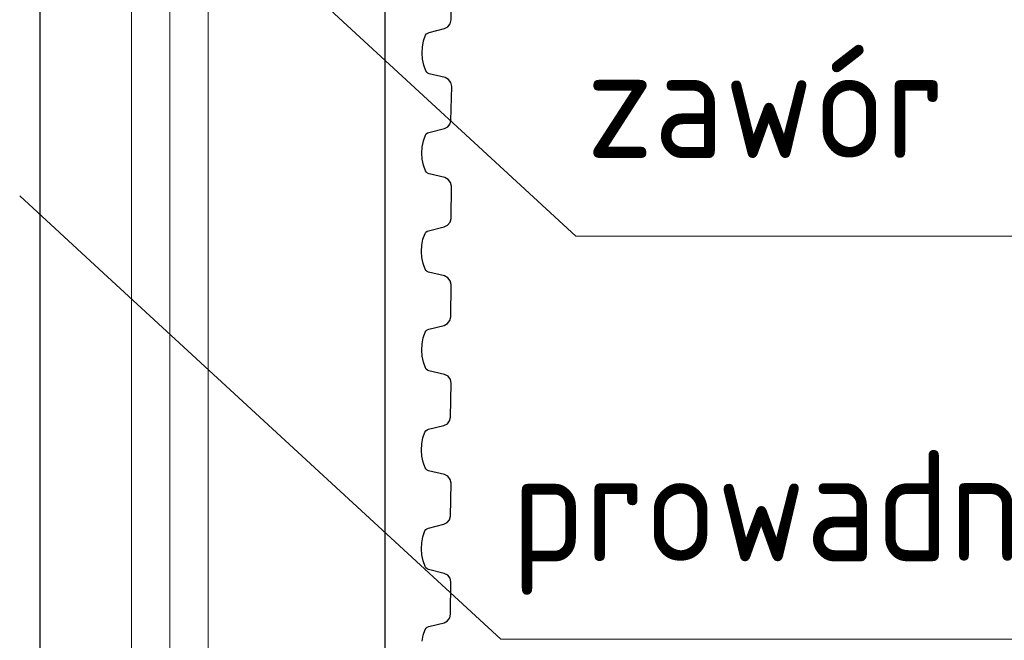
# Model space of a CAD drawing. Header units: millimetres. Extents: x 2060 to 2634, y 1467 to 1764.
# Tile 58 of 64: x 2549 to 2580, y 1594 to 1614. Entities that reach past the tile are written whole.
import ezdxf

# ---------------------------------------------------------------- set-up
doc = ezdxf.new("R2010")
doc.units = ezdxf.units.MM
doc.styles.add('ACDINTS', font='isocp.shx', dxfattribs={"height": 1})

msp = doc.modelspace()

# ---------------------------------------------------------------- linework, layer by layer
at = {"linetype": 'Continuous'}
for p, q in [((2549.639, 1655.692), (2549.631, 1574.957)), ((2562.604, 1613.943), (2562.616, 1614.959)), ((2562.577, 1613.825), (2562.604, 1613.943)), ((2561.866, 1613.532), (2561.912, 1613.551)), ((2561.912, 1613.551), (2562.401, 1613.673)), ((2562.401, 1613.673), (2562.506, 1613.729)), ((2562.506, 1613.729), (2562.577, 1613.825)), ((2561.705, 1613.089), (2561.737, 1613.281)), ((2561.737, 1613.281), (2561.801, 1613.462)), ((2561.801, 1613.462), (2561.829, 1613.502)), ((2561.829, 1613.502), (2561.866, 1613.532)), ((2561.694, 1612.895), (2561.705, 1613.089)), ((2561.705, 1612.704), (2561.694, 1612.895)), ((2561.743, 1612.516), (2561.705, 1612.704)), ((2561.808, 1612.336), (2561.743, 1612.516)), ((2561.834, 1612.295), (2561.808, 1612.336)), ((2561.871, 1612.263), (2561.834, 1612.295)), ((2561.915, 1612.243), (2561.871, 1612.263)), ((2562.412, 1612.125), (2561.915, 1612.243)), ((2562.52, 1612.066), (2562.412, 1612.125)), ((2562.595, 1611.969), (2562.52, 1612.066)), ((2562.623, 1611.851), (2562.595, 1611.969)), ((2562.599, 1610.779), (2562.623, 1611.851)), ((2562.571, 1610.664), (2562.599, 1610.779)), ((2561.904, 1610.399), (2562.393, 1610.521)), ((2562.393, 1610.521), (2562.499, 1610.574)), ((2562.499, 1610.574), (2562.571, 1610.664)), ((2561.697, 1609.937), (2561.729, 1610.128)), ((2561.729, 1610.128), (2561.794, 1610.309)), ((2561.794, 1610.309), (2561.821, 1610.35)), ((2561.821, 1610.35), (2561.859, 1610.38)), ((2561.859, 1610.38), (2561.904, 1610.399)), ((2561.686, 1609.743), (2561.697, 1609.937)), ((2561.697, 1609.551), (2561.686, 1609.743)), ((2561.735, 1609.364), (2561.697, 1609.551)), ((2561.801, 1609.183), (2561.735, 1609.364)), ((2561.827, 1609.142), (2561.801, 1609.183)), ((2561.863, 1609.111), (2561.827, 1609.142)), ((2561.908, 1609.091), (2561.863, 1609.111)), ((2562.404, 1608.973), (2561.908, 1609.091)), ((2562.512, 1608.914), (2562.404, 1608.973)), ((2562.588, 1608.817), (2562.512, 1608.914)), ((2562.615, 1608.699), (2562.588, 1608.817)), ((2562.603, 1607.683), (2562.615, 1608.699)), ((2562.571, 1607.568), (2562.603, 1607.683)), ((2561.892, 1607.299), (2562.381, 1607.422)), ((2562.381, 1607.422), (2562.491, 1607.475)), ((2562.491, 1607.475), (2562.571, 1607.568)), ((2561.685, 1606.838), (2561.717, 1607.029)), ((2561.717, 1607.029), (2561.782, 1607.21)), ((2561.782, 1607.21), (2561.809, 1607.25)), ((2561.809, 1607.25), (2561.847, 1607.281)), ((2561.847, 1607.281), (2561.892, 1607.299)), ((2561.674, 1606.644), (2561.685, 1606.838)), ((2561.685, 1606.452), (2561.674, 1606.644)), ((2561.724, 1606.265), (2561.685, 1606.452)), ((2561.789, 1606.084), (2561.724, 1606.265)), ((2561.815, 1606.043), (2561.789, 1606.084)), ((2561.851, 1606.011), (2561.815, 1606.043)), ((2561.896, 1605.992), (2561.851, 1606.011)), ((2562.392, 1605.873), (2561.896, 1605.992)), ((2562.5, 1605.815), (2562.392, 1605.873)), ((2562.576, 1605.718), (2562.5, 1605.815)), ((2562.603, 1605.6), (2562.576, 1605.718)), ((2562.591, 1604.584), (2562.603, 1605.6)), ((2562.564, 1604.466), (2562.591, 1604.584)), ((2561.899, 1604.192), (2562.388, 1604.314)), ((2562.388, 1604.314), (2562.494, 1604.37)), ((2562.494, 1604.37), (2562.564, 1604.466)), ((2561.692, 1603.73), (2561.725, 1603.921)), ((2561.725, 1603.921), (2561.789, 1604.103)), ((2561.789, 1604.103), (2561.816, 1604.143)), ((2561.816, 1604.143), (2561.854, 1604.173)), ((2561.854, 1604.173), (2561.899, 1604.192)), ((2561.682, 1603.536), (2561.692, 1603.73)), ((2561.692, 1603.344), (2561.682, 1603.536)), ((2561.731, 1603.157), (2561.692, 1603.344)), ((2561.796, 1602.977), (2561.731, 1603.157)), ((2561.822, 1602.935), (2561.796, 1602.977)), ((2561.859, 1602.904), (2561.822, 1602.935)), ((2561.903, 1602.884), (2561.859, 1602.904)), ((2562.399, 1602.766), (2561.903, 1602.884)), ((2562.507, 1602.707), (2562.399, 1602.766)), ((2562.583, 1602.61), (2562.507, 1602.707)), ((2562.611, 1602.492), (2562.583, 1602.61)), ((2562.586, 1601.419), (2562.611, 1602.492)), ((2561.891, 1601.039), (2562.38, 1601.161)), ((2562.38, 1601.161), (2562.487, 1601.214)), ((2562.487, 1601.214), (2562.559, 1601.305)), ((2562.559, 1601.305), (2562.586, 1601.419)), ((2561.717, 1600.769), (2561.781, 1600.95)), ((2561.781, 1600.95), (2561.809, 1600.99)), ((2561.809, 1600.99), (2561.846, 1601.021)), ((2561.846, 1601.021), (2561.891, 1601.039)), ((2561.674, 1600.384), (2561.684, 1600.577)), ((2561.684, 1600.577), (2561.717, 1600.769)), ((2561.685, 1600.192), (2561.674, 1600.384)), ((2561.723, 1600.005), (2561.685, 1600.192)), ((2561.788, 1599.824), (2561.723, 1600.005)), ((2561.814, 1599.783), (2561.788, 1599.824)), ((2561.851, 1599.751), (2561.814, 1599.783)), ((2561.895, 1599.731), (2561.851, 1599.751)), ((2562.392, 1599.613), (2561.895, 1599.731)), ((2562.5, 1599.555), (2562.392, 1599.613)), ((2562.575, 1599.458), (2562.5, 1599.555)), ((2562.603, 1599.34), (2562.575, 1599.458)), ((2562.584, 1598.301), (2562.603, 1599.34)), ((2561.889, 1597.922), (2562.378, 1598.044)), ((2562.378, 1598.044), (2562.485, 1598.096)), ((2562.485, 1598.096), (2562.557, 1598.187)), ((2562.557, 1598.187), (2562.584, 1598.301)), ((2561.715, 1597.651), (2561.779, 1597.832)), ((2561.779, 1597.832), (2561.807, 1597.872)), ((2561.807, 1597.872), (2561.844, 1597.903)), ((2561.844, 1597.903), (2561.889, 1597.922)), ((2561.672, 1597.266), (2561.682, 1597.46)), ((2561.682, 1597.46), (2561.715, 1597.651)), ((2561.683, 1597.074), (2561.672, 1597.266)), ((2561.721, 1596.887), (2561.683, 1597.074)), ((2561.786, 1596.706), (2561.721, 1596.887)), ((2561.812, 1596.665), (2561.786, 1596.706)), ((2561.849, 1596.634), (2561.812, 1596.665)), ((2561.893, 1596.614), (2561.849, 1596.634)), ((2562.39, 1596.495), (2561.893, 1596.614)), ((2562.498, 1596.437), (2562.39, 1596.495)), ((2562.573, 1596.34), (2562.498, 1596.437)), ((2562.601, 1596.222), (2562.573, 1596.34)), ((2562.589, 1595.206), (2562.601, 1596.222)), ((2561.897, 1594.814), (2562.386, 1594.936)), ((2562.386, 1594.936), (2562.491, 1594.992)), ((2562.491, 1594.992), (2562.562, 1595.088)), ((2562.562, 1595.088), (2562.589, 1595.206)), ((2561.722, 1594.543), (2561.787, 1594.725)), ((2561.787, 1594.725), (2561.814, 1594.765)), ((2561.814, 1594.765), (2561.851, 1594.795)), ((2561.851, 1594.795), (2561.897, 1594.814)), ((2561.69, 1594.352), (2561.722, 1594.543))]:
    msp.add_line(p, q, dxfattribs=at)
at = {"lineweight": 0, "ltscale": 2}
msp.add_line((2553.734, 1578.197), (2553.733, 1634.331), dxfattribs=at)
at = {"ltscale": 20}
msp.add_line((2560.515, 1631.045), (2560.515, 1567.515), dxfattribs=at)
at = {"lineweight": 0}
for p, q in [((2566.542, 1607.13), (2553.733, 1618.931)), ((2552.527, 1578.197), (2552.527, 1614.651)), ((2554.94, 1578.197), (2554.939, 1614.651)), ((2551.367, 1606.216), (2548.998, 1608.399)), ((2607.015, 1607.13), (2566.542, 1607.13)), ((2564.176, 1594.415), (2551.367, 1606.216)), ((2552.527, 1604.651), (2552.527, 1604.504)), ((2554.939, 1604.651), (2554.939, 1604.504)), ((2604.649, 1594.415), (2564.176, 1594.415))]:
    msp.add_line(p, q, dxfattribs=at)

# ---------------------------------------------------------------- texts
at = {"lineweight": 0, "style": 'ACDINTS'}
for s, p in [('zawór zwrotny', (2566.862, 1609.591)), ('prowadnica pompy', (2564.496, 1596.875))]:
    msp.add_text(s, height=3.5, dxfattribs=at).set_placement(p)

doc.saveas('drawing.dxf')
